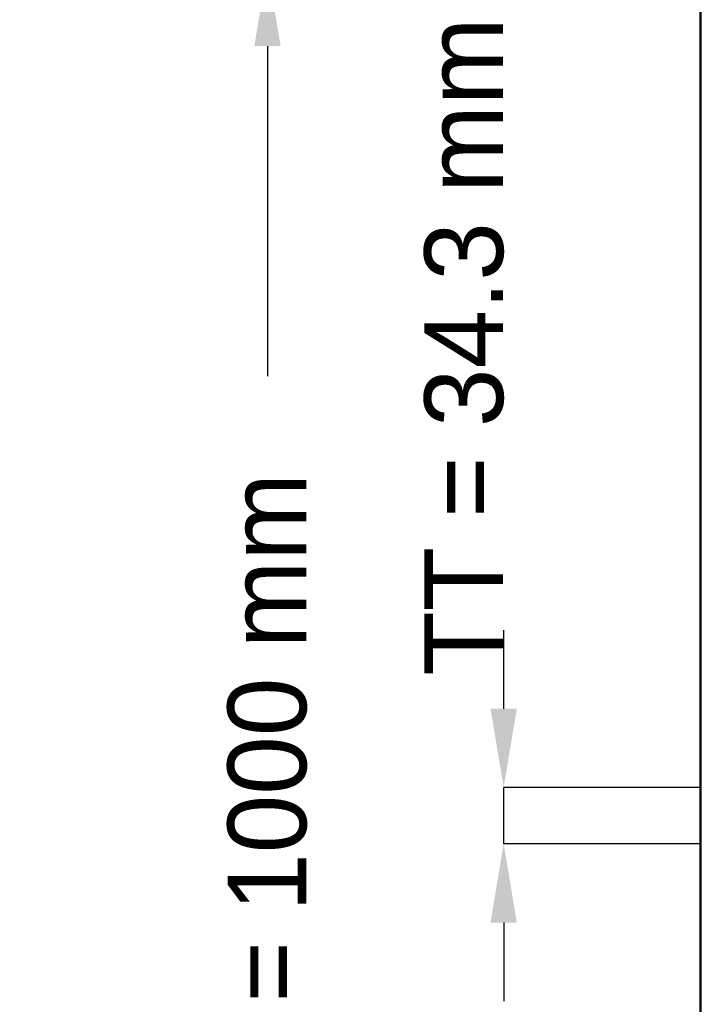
# Model space of a CAD drawing. Header units: millimetres. Extents: x -1015 to 657, y -500 to 954.
# Tile 6 of 30: x -1015 to -599, y -132 to 468. Entities that reach past the tile are written whole.
import ezdxf

# ---------------------------------------------------------------- set-up
doc = ezdxf.new("R2010")
doc.units = ezdxf.units.MM
doc.layers.add('AM_0', color=7, linetype='Continuous', lineweight=50)
doc.layers.add('AM_5', color=3, linetype='Continuous', lineweight=25)
doc.dimstyles.new('ISO-25', dxfattribs={"dimtxt": 2.5, "dimasz": 2.5, "dimexe": 1.25, "dimexo": 0.625, "dimtad": 1, "dimtxsty": 'Standard', "dimcen": 2.5, "dimadec": 0, "dimazin": 0, "dimtfac": 1, "dimtmove": 0, "dimatfit": 3, "dimfxl": 1, "dimarcsym": 0})

# ---------------------------------------------------------------- blocks, each defined once
blk = doc.blocks.new('65_ucmuf8klf3txg487ooiiu0t7c________0_in_LSSP33034383111200100035010_4')
at = {"layer": 'AM_0'}
blk.add_line((-600, -497), (-600, 497), dxfattribs=at)
blk = doc.blocks.new('*D66')
at = {"layer": 'AM_5', "color": 0, "lineweight": -2}
for p, q in [((-600, 500), (-864, 500)), ((-864, 452), (-864, 250.72)), ((-864, -452), (-864, -250.72)), ((-600, -500), (-864, -500))]:
    blk.add_line(p, q, dxfattribs=at)
at = {"layer": 'AM_5', "color": 0}
for points in [[(-856, 452), (-872, 452), (-864, 500)], [(-872, -452), (-856, -452), (-864, -500)]]:
    blk.add_solid(points, dxfattribs=at)
at = {"layer": 'Defpoints', "color": 0}
for p in [(-600, 500), (-864, -500), (-600, -500)]:
    blk.add_point(p, dxfattribs=at)
at = {"layer": 'AM_5', "color": 0, "insert": (-864, 0), "char_height": 48, "attachment_point": 5, "rotation": 90}
blk.add_mtext('B = 1000 mm', dxfattribs=at)
blk = doc.blocks.new('*D69')
at = {"layer": 'AM_5', "color": 0, "lineweight": -2}
for p, q in [((-720, 48), (-720, 96)), ((-600, 0), (-720, 0)), ((-720, -34.33), (-720, 0)), ((-600, -34.33), (-720, -34.33)), ((-720, -82.33), (-720, -130.33))]:
    blk.add_line(p, q, dxfattribs=at)
at = {"layer": 'AM_5', "color": 0}
for points in [[(-728, 48), (-712, 48), (-720, 0)], [(-712, -82.33), (-728, -82.33), (-720, -34.33)]]:
    blk.add_solid(points, dxfattribs=at)
at = {"layer": 'Defpoints', "color": 0}
for p in [(-720, 0), (-600, 0), (-600, -34.33)]:
    blk.add_point(p, dxfattribs=at)
at = {"layer": 'AM_5', "color": 0, "insert": (-744, 268.8), "char_height": 48, "attachment_point": 5, "rotation": 90}
blk.add_mtext('TT = 34.3 mm', dxfattribs=at)

msp = doc.modelspace()

# ---------------------------------------------------------------- block references
msp.add_blockref('65_ucmuf8klf3txg487ooiiu0t7c________0_in_LSSP33034383111200100035010_4', (0, 0))

# ---------------------------------------------------------------- dimensions: what is measured, and where the dimension line sits
at = {"layer": 'AM_5'}
for base, p1, p2, text, picture, middle in [((-864, -500), (-600, 500), (-600, -500), 'B = 1000 mm', '*D66', (-864, 0)), ((-720, 0), (-600, -34.33), (-600, 0), 'TT = 34.3 mm', '*D69', (-744, 268.8))]:
    dim = msp.add_linear_dim(base=base, p1=p1, p2=p2, angle=90, text=text, dimstyle='ISO-25', override={"dimtxt": 48, "dimasz": 48, "dimexe": 0, "dimexo": 0, "dimgap": 14.4}, dxfattribs=at)
    dim.commit()
    dim.dimension.update_dxf_attribs({"geometry": picture, "text_midpoint": middle, "dimtype": 160, "text_rotation": 90})

doc.saveas('drawing.dxf')
